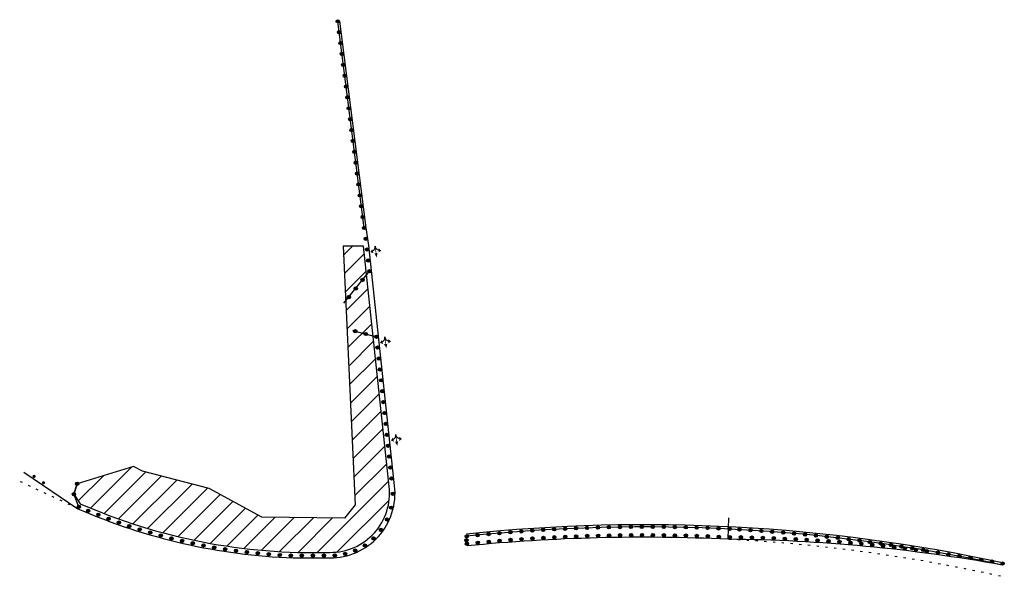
# Model space of a CAD drawing. Header units: feet. Extents: x 2467358 to 2469476, y 263309 to 265298.
# Tile 1 of 2: x 2468578 to 2469476, y 263309 to 263816. Entities that reach past the tile are written whole.
import ezdxf

# ---------------------------------------------------------------- set-up
doc = ezdxf.new("R2010")
doc.units = ezdxf.units.FT
doc.header["$MEASUREMENT"] = 0
doc.linetypes.add('dotted', pattern=[8, 2, -6])
for name, color, linetype in [('MT_P_Cells', 7, 'Continuous'), ('MT_P_Dotted_Line', 7, 'dotted'), ('MT_P_Drums', 30, 'Continuous'), ('MT_P_Edge_Line', 7, 'Continuous'), ('MT_P_Work_Area', 7, 'Continuous')]:
    doc.layers.add(name, color=color, linetype=linetype)
doc.layers.add('SC_Scratch1', color=150, linetype='Continuous', plot=False)

# ---------------------------------------------------------------- blocks, each defined once
blk = doc.blocks.new('PMLTRP')
blk.add_hatch(color=256).paths.add_polyline_path([(4.5, 8.8), (4.5, 10.4), (5.1, 10.4), (5.1, 10.4, 0.303957), (9.1, 13.1), (7.5, 13.1), (10.6, 15.8), (12.4, 12.4), (10.4, 12.9, -0.17239), (8.1, 10), (12.8, 10), (12.5, 11.4), (17.5, 9.6), (12.5, 7.8), (12.8, 9.2), (8.1, 9.2, -0.17239), (10.4, 6.3), (12.4, 6.8), (10.6, 3.4), (7.5, 6.1), (9.1, 6.1, 0.303957), (5.1, 8.8), (5.1, 8.8)])

msp = doc.modelspace()

# ---------------------------------------------------------------- hatches: boundary and pattern name
at = {"layer": 'MT_P_Drums'}
h = msp.add_hatch(color=256, dxfattribs=at)
h.dxf.hatch_style = 1
edge = h.paths.add_edge_path()
edge.add_arc((2468867.99, 263814.84), 1.5, 0, 360)
h = msp.add_hatch(color=256, dxfattribs=at)
h.dxf.hatch_style = 1
edge = h.paths.add_edge_path()
edge.add_arc((2468869.26, 263804.92), 1.5, 0, 360)
h = msp.add_hatch(color=256, dxfattribs=at)
h.dxf.hatch_style = 1
edge = h.paths.add_edge_path()
edge.add_arc((2468870.52, 263795), 1.5, 0, 360)
h = msp.add_hatch(color=256, dxfattribs=at)
h.dxf.hatch_style = 1
edge = h.paths.add_edge_path()
edge.add_arc((2468871.78, 263785.08), 1.5, 0, 360)
h = msp.add_hatch(color=256, dxfattribs=at)
h.dxf.hatch_style = 1
edge = h.paths.add_edge_path()
edge.add_arc((2468873.05, 263775.16), 1.5, 0, 360)
h = msp.add_hatch(color=256, dxfattribs=at)
h.dxf.hatch_style = 1
edge = h.paths.add_edge_path()
edge.add_arc((2468874.31, 263765.24), 1.5, 0, 360)
h = msp.add_hatch(color=256, dxfattribs=at)
h.dxf.hatch_style = 1
edge = h.paths.add_edge_path()
edge.add_arc((2468875.57, 263755.32), 1.5, 0, 360)
h = msp.add_hatch(color=256, dxfattribs=at)
h.dxf.hatch_style = 1
edge = h.paths.add_edge_path()
edge.add_arc((2468876.83, 263745.4), 1.5, 0, 360)
h = msp.add_hatch(color=256, dxfattribs=at)
h.dxf.hatch_style = 1
edge = h.paths.add_edge_path()
edge.add_arc((2468878.1, 263735.48), 1.5, 0, 360)
h = msp.add_hatch(color=256, dxfattribs=at)
h.dxf.hatch_style = 1
edge = h.paths.add_edge_path()
edge.add_arc((2468879.36, 263725.56), 1.5, 0, 360)
h = msp.add_hatch(color=256, dxfattribs=at)
h.dxf.hatch_style = 1
edge = h.paths.add_edge_path()
edge.add_arc((2468880.62, 263715.64), 1.5, 0, 360)
h = msp.add_hatch(color=256, dxfattribs=at)
h.dxf.hatch_style = 1
edge = h.paths.add_edge_path()
edge.add_arc((2468881.89, 263705.72), 1.5, 0, 360)
h = msp.add_hatch(color=256, dxfattribs=at)
h.dxf.hatch_style = 1
edge = h.paths.add_edge_path()
edge.add_arc((2468883.15, 263695.8), 1.5, 0, 360)
h = msp.add_hatch(color=256, dxfattribs=at)
h.dxf.hatch_style = 1
edge = h.paths.add_edge_path()
edge.add_arc((2468884.41, 263685.88), 1.5, 0, 360)
h = msp.add_hatch(color=256, dxfattribs=at)
h.dxf.hatch_style = 1
edge = h.paths.add_edge_path()
edge.add_arc((2468885.68, 263675.96), 1.5, 0, 360)
h = msp.add_hatch(color=256, dxfattribs=at)
h.dxf.hatch_style = 1
edge = h.paths.add_edge_path()
edge.add_arc((2468886.94, 263666.04), 1.5, 0, 360)
h = msp.add_hatch(color=256, dxfattribs=at)
h.dxf.hatch_style = 1
edge = h.paths.add_edge_path()
edge.add_arc((2468888.2, 263656.12), 1.5, 0, 360)
h = msp.add_hatch(color=256, dxfattribs=at)
h.dxf.hatch_style = 1
edge = h.paths.add_edge_path()
edge.add_arc((2468889.46, 263646.2), 1.5, 0, 360)
h = msp.add_hatch(color=256, dxfattribs=at)
h.dxf.hatch_style = 1
edge = h.paths.add_edge_path()
edge.add_arc((2468890.73, 263636.28), 1.5, 0, 360)
h = msp.add_hatch(color=256, dxfattribs=at)
h.dxf.hatch_style = 1
edge = h.paths.add_edge_path()
edge.add_arc((2468891.99, 263626.34), 1.5, 0, 360)
h = msp.add_hatch(color=256, dxfattribs=at)
h.dxf.hatch_style = 1
edge = h.paths.add_edge_path()
edge.add_arc((2468893.57, 263616.57), 1.5, 0, 360)
h = msp.add_hatch(color=256, dxfattribs=at)
h.dxf.hatch_style = 1
edge = h.paths.add_edge_path()
edge.add_arc((2468894.78, 263606.72), 1.5, 0, 360)
h = msp.add_hatch(color=256, dxfattribs=at)
h.dxf.hatch_style = 1
edge = h.paths.add_edge_path()
edge.add_arc((2468895.84, 263596.78), 1.5, 0, 360)
h = msp.add_hatch(color=256, dxfattribs=at)
h.dxf.hatch_style = 1
edge = h.paths.add_edge_path()
edge.add_arc((2468896.91, 263586.83), 1.5, 0, 360)
h = msp.add_hatch(color=256, dxfattribs=at)
h.dxf.hatch_style = 1
edge = h.paths.add_edge_path()
edge.add_arc((2468890.67, 263579.01), 1.5, 0, 360)
h = msp.add_hatch(color=256, dxfattribs=at)
h.dxf.hatch_style = 1
edge = h.paths.add_edge_path()
edge.add_arc((2468884.44, 263571.19), 1.5, 0, 360)
h = msp.add_hatch(color=256, dxfattribs=at)
h.dxf.hatch_style = 1
edge = h.paths.add_edge_path()
edge.add_arc((2468878.21, 263563.37), 1.5, 0, 360)
h = msp.add_hatch(color=256, dxfattribs=at)
h.dxf.hatch_style = 1
edge = h.paths.add_edge_path()
edge.add_arc((2468883.9, 263532.1), 1.5, 0, 360)
h = msp.add_hatch(color=256, dxfattribs=at)
h.dxf.hatch_style = 1
edge = h.paths.add_edge_path()
edge.add_arc((2468893.59, 263529.63), 1.5, 0, 360)
h = msp.add_hatch(color=256, dxfattribs=at)
h.dxf.hatch_style = 1
edge = h.paths.add_edge_path()
edge.add_arc((2468903.28, 263527.17), 1.5, 0, 360)
h = msp.add_hatch(color=256, dxfattribs=at)
h.dxf.hatch_style = 1
edge = h.paths.add_edge_path()
edge.add_arc((2468904.35, 263517.23), 1.5, 0, 360)
h = msp.add_hatch(color=256, dxfattribs=at)
h.dxf.hatch_style = 1
edge = h.paths.add_edge_path()
edge.add_arc((2468905.41, 263507.28), 1.5, 0, 360)
h = msp.add_hatch(color=256, dxfattribs=at)
h.dxf.hatch_style = 1
edge = h.paths.add_edge_path()
edge.add_arc((2468906.47, 263497.34), 1.5, 0, 360)
h = msp.add_hatch(color=256, dxfattribs=at)
h.dxf.hatch_style = 1
edge = h.paths.add_edge_path()
edge.add_arc((2468907.53, 263487.4), 1.5, 0, 360)
h = msp.add_hatch(color=256, dxfattribs=at)
h.dxf.hatch_style = 1
edge = h.paths.add_edge_path()
edge.add_arc((2468908.6, 263477.45), 1.5, 0, 360)
h = msp.add_hatch(color=256, dxfattribs=at)
h.dxf.hatch_style = 1
edge = h.paths.add_edge_path()
edge.add_arc((2468909.66, 263467.51), 1.5, 0, 360)
h = msp.add_hatch(color=256, dxfattribs=at)
h.dxf.hatch_style = 1
edge = h.paths.add_edge_path()
edge.add_arc((2468910.72, 263457.57), 1.5, 0, 360)
h = msp.add_hatch(color=256, dxfattribs=at)
h.dxf.hatch_style = 1
edge = h.paths.add_edge_path()
edge.add_arc((2468911.78, 263447.62), 1.5, 0, 360)
h = msp.add_hatch(color=256, dxfattribs=at)
h.dxf.hatch_style = 1
edge = h.paths.add_edge_path()
edge.add_arc((2468912.85, 263437.68), 1.5, 0, 360)
h = msp.add_hatch(color=256, dxfattribs=at)
h.dxf.hatch_style = 1
edge = h.paths.add_edge_path()
edge.add_arc((2468913.91, 263427.74), 1.5, 0, 360)
h = msp.add_hatch(color=256, dxfattribs=at)
h.dxf.hatch_style = 1
edge = h.paths.add_edge_path()
edge.add_arc((2468914.97, 263417.79), 1.5, 0, 360)
h = msp.add_hatch(color=256, dxfattribs=at)
h.dxf.hatch_style = 1
edge = h.paths.add_edge_path()
edge.add_arc((2468916.03, 263407.85), 1.5, 0, 360)
h = msp.add_hatch(color=256, dxfattribs=at)
h.dxf.hatch_style = 1
edge = h.paths.add_edge_path()
edge.add_arc((2468590.99, 263399.78), 1.5, 0, 360)
h = msp.add_hatch(color=256, dxfattribs=at)
h.dxf.hatch_style = 1
edge = h.paths.add_edge_path()
edge.add_arc((2468917.1, 263397.91), 1.5, 0, 360)
h = msp.add_hatch(color=256, dxfattribs=at)
h.dxf.hatch_style = 1
edge = h.paths.add_edge_path()
edge.add_arc((2468599.62, 263393.94), 1.5, 0, 360)
h = msp.add_hatch(color=256, dxfattribs=at)
h.dxf.hatch_style = 1
edge = h.paths.add_edge_path()
edge.add_arc((2468630.29, 263393.05), 1.5, 0, 360)
h = msp.add_hatch(color=256, dxfattribs=at)
h.dxf.hatch_style = 1
edge = h.paths.add_edge_path()
edge.add_arc((2468627.27, 263383.53), 1.5, 0, 360)
h = msp.add_hatch(color=256, dxfattribs=at)
h.dxf.hatch_style = 1
edge = h.paths.add_edge_path()
edge.add_arc((2468918.23, 263383.91), 1.5, 0, 360)
h = msp.add_hatch(color=256, dxfattribs=at)
h.dxf.hatch_style = 1
edge = h.paths.add_edge_path()
edge.add_arc((2468631.85, 263372.1), 1.5, 0, 360)
h = msp.add_hatch(color=256, dxfattribs=at)
h.dxf.hatch_style = 1
edge = h.paths.add_edge_path()
edge.add_arc((2468916.72, 263371.23), 1.5, 0, 360)
h = msp.add_hatch(color=256, dxfattribs=at)
h.dxf.hatch_style = 1
edge = h.paths.add_edge_path()
edge.add_arc((2468640.33, 263368.47), 1.5, 0, 360)
h = msp.add_hatch(color=256, dxfattribs=at)
h.dxf.hatch_style = 1
edge = h.paths.add_edge_path()
edge.add_arc((2468649.59, 263364.71), 1.5, 0, 360)
h = msp.add_hatch(color=256, dxfattribs=at)
h.dxf.hatch_style = 1
edge = h.paths.add_edge_path()
edge.add_arc((2468658.92, 263361.11), 1.5, 0, 360)
h = msp.add_hatch(color=256, dxfattribs=at)
h.dxf.hatch_style = 1
edge = h.paths.add_edge_path()
edge.add_arc((2468668.32, 263357.69), 1.5, 0, 360)
h = msp.add_hatch(color=256, dxfattribs=at)
h.dxf.hatch_style = 1
edge = h.paths.add_edge_path()
edge.add_arc((2468677.78, 263354.45), 1.5, 0, 360)
h = msp.add_hatch(color=256, dxfattribs=at)
h.dxf.hatch_style = 1
edge = h.paths.add_edge_path()
edge.add_arc((2468912.93, 263360.31), 1.5, 0, 360)
h = msp.add_hatch(color=256, dxfattribs=at)
h.dxf.hatch_style = 1
edge = h.paths.add_edge_path()
edge.add_arc((2469105.38, 263353.11), 1.5, 0, 360)
h = msp.add_hatch(color=256, dxfattribs=at)
h.dxf.hatch_style = 1
edge = h.paths.add_edge_path()
edge.add_arc((2469115.37, 263353.36), 1.5, 0, 360)
h = msp.add_hatch(color=256, dxfattribs=at)
h.dxf.hatch_style = 1
edge = h.paths.add_edge_path()
edge.add_arc((2469125.36, 263353.54), 1.5, 0, 360)
h = msp.add_hatch(color=256, dxfattribs=at)
h.dxf.hatch_style = 1
edge = h.paths.add_edge_path()
edge.add_arc((2469135.38, 263353.66), 1.5, 0, 360)
h = msp.add_hatch(color=256, dxfattribs=at)
h.dxf.hatch_style = 1
edge = h.paths.add_edge_path()
edge.add_arc((2469145.38, 263353.72), 1.5, 0, 360)
h = msp.add_hatch(color=256, dxfattribs=at)
h.dxf.hatch_style = 1
edge = h.paths.add_edge_path()
edge.add_arc((2469155.39, 263353.71), 1.5, 0, 360)
h = msp.add_hatch(color=256, dxfattribs=at)
h.dxf.hatch_style = 1
edge = h.paths.add_edge_path()
edge.add_arc((2469165.39, 263353.63), 1.5, 0, 360)
h = msp.add_hatch(color=256, dxfattribs=at)
h.dxf.hatch_style = 1
edge = h.paths.add_edge_path()
edge.add_arc((2469175.4, 263353.49), 1.5, 0, 360)
h = msp.add_hatch(color=256, dxfattribs=at)
h.dxf.hatch_style = 1
edge = h.paths.add_edge_path()
edge.add_arc((2469185.41, 263353.29), 1.5, 0, 360)
h = msp.add_hatch(color=256, dxfattribs=at)
h.dxf.hatch_style = 1
edge = h.paths.add_edge_path()
edge.add_arc((2469195.42, 263353.02), 1.5, 0, 360)
h = msp.add_hatch(color=256, dxfattribs=at)
h.dxf.hatch_style = 1
edge = h.paths.add_edge_path()
edge.add_arc((2468687.31, 263351.38), 1.5, 0, 360)
h = msp.add_hatch(color=256, dxfattribs=at)
h.dxf.hatch_style = 1
edge = h.paths.add_edge_path()
edge.add_arc((2468696.9, 263348.49), 1.5, 0, 360)
h = msp.add_hatch(color=256, dxfattribs=at)
h.dxf.hatch_style = 1
edge = h.paths.add_edge_path()
edge.add_arc((2468706.55, 263345.77), 1.5, 0, 360)
h = msp.add_hatch(color=256, dxfattribs=at)
h.dxf.hatch_style = 1
edge = h.paths.add_edge_path()
edge.add_arc((2468907.39, 263350.89), 1.5, 0, 360)
h = msp.add_hatch(color=256, dxfattribs=at)
h.dxf.hatch_style = 1
edge = h.paths.add_edge_path()
edge.add_arc((2468985.63, 263345.1), 1.5, 0, 360)
h = msp.add_hatch(color=256, dxfattribs=at)
h.dxf.hatch_style = 1
edge = h.paths.add_edge_path()
edge.add_arc((2468995.58, 263346.12), 1.5, 0, 360)
h = msp.add_hatch(color=256, dxfattribs=at)
h.dxf.hatch_style = 1
edge = h.paths.add_edge_path()
edge.add_arc((2469005.53, 263347.08), 1.5, 0, 360)
h = msp.add_hatch(color=256, dxfattribs=at)
h.dxf.hatch_style = 1
edge = h.paths.add_edge_path()
edge.add_arc((2469015.49, 263347.97), 1.5, 0, 360)
h = msp.add_hatch(color=256, dxfattribs=at)
h.dxf.hatch_style = 1
edge = h.paths.add_edge_path()
edge.add_arc((2469025.46, 263348.8), 1.5, 0, 360)
h = msp.add_hatch(color=256, dxfattribs=at)
h.dxf.hatch_style = 1
edge = h.paths.add_edge_path()
edge.add_arc((2469035.45, 263349.57), 1.5, 0, 360)
h = msp.add_hatch(color=256, dxfattribs=at)
h.dxf.hatch_style = 1
edge = h.paths.add_edge_path()
edge.add_arc((2469045.44, 263350.27), 1.5, 0, 360)
h = msp.add_hatch(color=256, dxfattribs=at)
h.dxf.hatch_style = 1
edge = h.paths.add_edge_path()
edge.add_arc((2469055.4, 263350.9), 1.5, 0, 360)
h = msp.add_hatch(color=256, dxfattribs=at)
h.dxf.hatch_style = 1
edge = h.paths.add_edge_path()
edge.add_arc((2469065.4, 263351.47), 1.5, 0, 360)
h = msp.add_hatch(color=256, dxfattribs=at)
h.dxf.hatch_style = 1
edge = h.paths.add_edge_path()
edge.add_arc((2469065.57, 263344.24), 1.5, 0, 360)
h = msp.add_hatch(color=256, dxfattribs=at)
h.dxf.hatch_style = 1
edge = h.paths.add_edge_path()
edge.add_arc((2469075.37, 263351.98), 1.5, 0, 360)
h = msp.add_hatch(color=256, dxfattribs=at)
h.dxf.hatch_style = 1
edge = h.paths.add_edge_path()
edge.add_arc((2469075.56, 263344.7), 1.5, 0, 360)
h = msp.add_hatch(color=256, dxfattribs=at)
h.dxf.hatch_style = 1
edge = h.paths.add_edge_path()
edge.add_arc((2469085.38, 263352.42), 1.5, 0, 360)
h = msp.add_hatch(color=256, dxfattribs=at)
h.dxf.hatch_style = 1
edge = h.paths.add_edge_path()
edge.add_arc((2469085.55, 263345.09), 1.5, 0, 360)
h = msp.add_hatch(color=256, dxfattribs=at)
h.dxf.hatch_style = 1
edge = h.paths.add_edge_path()
edge.add_arc((2469095.38, 263352.8), 1.5, 0, 360)
h = msp.add_hatch(color=256, dxfattribs=at)
h.dxf.hatch_style = 1
edge = h.paths.add_edge_path()
edge.add_arc((2469095.55, 263345.44), 1.5, 0, 360)
h = msp.add_hatch(color=256, dxfattribs=at)
h.dxf.hatch_style = 1
edge = h.paths.add_edge_path()
edge.add_arc((2469105.54, 263345.71), 1.5, 0, 360)
h = msp.add_hatch(color=256, dxfattribs=at)
h.dxf.hatch_style = 1
edge = h.paths.add_edge_path()
edge.add_arc((2469115.54, 263345.96), 1.5, 0, 360)
h = msp.add_hatch(color=256, dxfattribs=at)
h.dxf.hatch_style = 1
edge = h.paths.add_edge_path()
edge.add_arc((2469125.54, 263346.09), 1.5, 0, 360)
h = msp.add_hatch(color=256, dxfattribs=at)
h.dxf.hatch_style = 1
edge = h.paths.add_edge_path()
edge.add_arc((2469135.54, 263346.18), 1.5, 0, 360)
h = msp.add_hatch(color=256, dxfattribs=at)
h.dxf.hatch_style = 1
edge = h.paths.add_edge_path()
edge.add_arc((2469145.55, 263346.22), 1.5, 0, 360)
h = msp.add_hatch(color=256, dxfattribs=at)
h.dxf.hatch_style = 1
edge = h.paths.add_edge_path()
edge.add_arc((2469155.55, 263346.19), 1.5, 0, 360)
h = msp.add_hatch(color=256, dxfattribs=at)
h.dxf.hatch_style = 1
edge = h.paths.add_edge_path()
edge.add_arc((2469165.56, 263346.11), 1.5, 0, 360)
h = msp.add_hatch(color=256, dxfattribs=at)
h.dxf.hatch_style = 1
edge = h.paths.add_edge_path()
edge.add_arc((2469175.56, 263345.96), 1.5, 0, 360)
h = msp.add_hatch(color=256, dxfattribs=at)
h.dxf.hatch_style = 1
edge = h.paths.add_edge_path()
edge.add_arc((2469185.56, 263345.75), 1.5, 0, 360)
h = msp.add_hatch(color=256, dxfattribs=at)
h.dxf.hatch_style = 1
edge = h.paths.add_edge_path()
edge.add_arc((2469195.56, 263345.48), 1.5, 0, 360)
h = msp.add_hatch(color=256, dxfattribs=at)
h.dxf.hatch_style = 1
edge = h.paths.add_edge_path()
edge.add_arc((2469205.43, 263352.69), 1.5, 0, 360)
h = msp.add_hatch(color=256, dxfattribs=at)
h.dxf.hatch_style = 1
edge = h.paths.add_edge_path()
edge.add_arc((2469205.57, 263345.15), 1.5, 0, 360)
h = msp.add_hatch(color=256, dxfattribs=at)
h.dxf.hatch_style = 1
edge = h.paths.add_edge_path()
edge.add_arc((2469215.39, 263352.29), 1.5, 0, 360)
h = msp.add_hatch(color=256, dxfattribs=at)
h.dxf.hatch_style = 1
edge = h.paths.add_edge_path()
edge.add_arc((2469215.56, 263344.75), 1.5, 0, 360)
h = msp.add_hatch(color=256, dxfattribs=at)
h.dxf.hatch_style = 1
edge = h.paths.add_edge_path()
edge.add_arc((2469225.42, 263351.83), 1.5, 0, 360)
h = msp.add_hatch(color=256, dxfattribs=at)
h.dxf.hatch_style = 1
edge = h.paths.add_edge_path()
edge.add_arc((2469225.55, 263344.3), 1.5, 0, 360)
h = msp.add_hatch(color=256, dxfattribs=at)
h.dxf.hatch_style = 1
edge = h.paths.add_edge_path()
edge.add_arc((2469234.45, 263351.26), 1.5, 0, 360)
h = msp.add_hatch(color=256, dxfattribs=at)
h.dxf.hatch_style = 1
edge = h.paths.add_edge_path()
edge.add_arc((2469235.78, 263344.24), 1.5, 0, 360)
h = msp.add_hatch(color=256, dxfattribs=at)
h.dxf.hatch_style = 1
edge = h.paths.add_edge_path()
edge.add_arc((2469244.43, 263350.67), 1.5, 0, 360)
h = msp.add_hatch(color=256, dxfattribs=at)
h.dxf.hatch_style = 1
edge = h.paths.add_edge_path()
edge.add_arc((2469245.78, 263344), 1.5, 0, 360)
h = msp.add_hatch(color=256, dxfattribs=at)
h.dxf.hatch_style = 1
edge = h.paths.add_edge_path()
edge.add_arc((2469254.41, 263350.01), 1.5, 0, 360)
h = msp.add_hatch(color=256, dxfattribs=at)
h.dxf.hatch_style = 1
edge = h.paths.add_edge_path()
edge.add_arc((2469264.39, 263349.29), 1.5, 0, 360)
h = msp.add_hatch(color=256, dxfattribs=at)
h.dxf.hatch_style = 1
edge = h.paths.add_edge_path()
edge.add_arc((2469274.36, 263348.5), 1.5, 0, 360)
h = msp.add_hatch(color=256, dxfattribs=at)
h.dxf.hatch_style = 1
edge = h.paths.add_edge_path()
edge.add_arc((2469284.32, 263347.65), 1.5, 0, 360)
h = msp.add_hatch(color=256, dxfattribs=at)
h.dxf.hatch_style = 1
edge = h.paths.add_edge_path()
edge.add_arc((2469294.28, 263346.74), 1.5, 0, 360)
h = msp.add_hatch(color=256, dxfattribs=at)
h.dxf.hatch_style = 1
edge = h.paths.add_edge_path()
edge.add_arc((2469304.24, 263345.76), 1.5, 0, 360)
h = msp.add_hatch(color=256, dxfattribs=at)
h.dxf.hatch_style = 1
edge = h.paths.add_edge_path()
edge.add_arc((2469314.19, 263344.72), 1.5, 0, 360)
h = msp.add_hatch(color=256, dxfattribs=at)
h.dxf.hatch_style = 1
edge = h.paths.add_edge_path()
edge.add_arc((2468716.25, 263343.24), 1.5, 0, 360)
h = msp.add_hatch(color=256, dxfattribs=at)
h.dxf.hatch_style = 1
edge = h.paths.add_edge_path()
edge.add_arc((2468725.97, 263340.9), 1.5, 0, 360)
h = msp.add_hatch(color=256, dxfattribs=at)
h.dxf.hatch_style = 1
edge = h.paths.add_edge_path()
edge.add_arc((2468735.73, 263338.73), 1.5, 0, 360)
h = msp.add_hatch(color=256, dxfattribs=at)
h.dxf.hatch_style = 1
edge = h.paths.add_edge_path()
edge.add_arc((2468745.54, 263336.75), 1.5, 0, 360)
h = msp.add_hatch(color=256, dxfattribs=at)
h.dxf.hatch_style = 1
edge = h.paths.add_edge_path()
edge.add_arc((2468892.73, 263336.87), 1.5, 0, 360)
h = msp.add_hatch(color=256, dxfattribs=at)
h.dxf.hatch_style = 1
edge = h.paths.add_edge_path()
edge.add_arc((2468900.66, 263343.19), 1.5, 0, 360)
h = msp.add_hatch(color=256, dxfattribs=at)
h.dxf.hatch_style = 1
edge = h.paths.add_edge_path()
edge.add_arc((2468985.33, 263341.57), 1.5, 0, 360)
h = msp.add_hatch(color=256, dxfattribs=at)
h.dxf.hatch_style = 1
edge = h.paths.add_edge_path()
edge.add_arc((2468985.8, 263338.36), 1.5, 0, 360)
h = msp.add_hatch(dxfattribs=at)
h.set_pattern_fill('ANSI31', color=256, scale=60)
h.set_pattern_definition([(45, (-108.514, -64.333), (-5.30330086, 5.30330086), [])])
h.paths.add_polyline_path([(2468993.45, 263337.32, 1), (2468998.45, 263337.32, 1)])
h = msp.add_hatch(color=256, dxfattribs=at)
h.dxf.hatch_style = 1
edge = h.paths.add_edge_path()
edge.add_arc((2468995.75, 263339.31), 1.5, 0, 360)
h = msp.add_hatch(dxfattribs=at)
h.set_pattern_fill('ANSI31', color=256, scale=60)
h.set_pattern_definition([(45, (-98.554, -63.4464), (-5.30330086, 5.30330086), [])])
h.paths.add_polyline_path([(2469003.41, 263338.2, 1), (2469008.41, 263338.2, 1)])
h = msp.add_hatch(color=256, dxfattribs=at)
h.dxf.hatch_style = 1
edge = h.paths.add_edge_path()
edge.add_arc((2469005.71, 263340.19), 1.5, 0, 360)
h = msp.add_hatch(color=256, dxfattribs=at)
h.dxf.hatch_style = 1
edge = h.paths.add_edge_path()
edge.add_arc((2469015.68, 263341.02), 1.5, 0, 360)
h = msp.add_hatch(dxfattribs=at)
h.set_pattern_fill('ANSI31', color=256, scale=60)
h.set_pattern_definition([(45, (-78.617, -61.8555), (-5.30330086, 5.30330086), [])])
h.paths.add_polyline_path([(2469023.34, 263339.79, 1), (2469028.34, 263339.79, 1)])
h = msp.add_hatch(color=256, dxfattribs=at)
h.dxf.hatch_style = 1
edge = h.paths.add_edge_path()
edge.add_arc((2469025.65, 263341.79), 1.5, 0, 360)
h = msp.add_hatch(color=256, dxfattribs=at)
h.dxf.hatch_style = 1
edge = h.paths.add_edge_path()
edge.add_arc((2469035.62, 263342.49), 1.5, 0, 360)
h = msp.add_hatch(color=256, dxfattribs=at)
h.dxf.hatch_style = 1
edge = h.paths.add_edge_path()
edge.add_arc((2469045.61, 263343.13), 1.5, 0, 360)
h = msp.add_hatch(color=256, dxfattribs=at)
h.dxf.hatch_style = 1
edge = h.paths.add_edge_path()
edge.add_arc((2469055.59, 263343.72), 1.5, 0, 360)
h = msp.add_hatch(color=256, dxfattribs=at)
h.dxf.hatch_style = 1
edge = h.paths.add_edge_path()
edge.add_arc((2469255.77, 263343.7), 1.5, 0, 360)
h = msp.add_hatch(color=256, dxfattribs=at)
h.dxf.hatch_style = 1
edge = h.paths.add_edge_path()
edge.add_arc((2469265.77, 263343.35), 1.5, 0, 360)
h = msp.add_hatch(color=256, dxfattribs=at)
h.dxf.hatch_style = 1
edge = h.paths.add_edge_path()
edge.add_arc((2469275.76, 263342.94), 1.5, 0, 360)
h = msp.add_hatch(color=256, dxfattribs=at)
h.dxf.hatch_style = 1
edge = h.paths.add_edge_path()
edge.add_arc((2469285.75, 263342.54), 1.5, 0, 360)
h = msp.add_hatch(color=256, dxfattribs=at)
h.dxf.hatch_style = 1
edge = h.paths.add_edge_path()
edge.add_arc((2469295.74, 263342), 1.5, 0, 360)
h = msp.add_hatch(color=256, dxfattribs=at)
h.dxf.hatch_style = 1
edge = h.paths.add_edge_path()
edge.add_arc((2469305.72, 263341.4), 1.5, 0, 360)
h = msp.add_hatch(color=256, dxfattribs=at)
h.dxf.hatch_style = 1
edge = h.paths.add_edge_path()
edge.add_arc((2469315.7, 263340.73), 1.5, 0, 360)
h = msp.add_hatch(color=256, dxfattribs=at)
h.dxf.hatch_style = 1
edge = h.paths.add_edge_path()
edge.add_arc((2469324.13, 263343.62), 1.5, 0, 360)
h = msp.add_hatch(color=256, dxfattribs=at)
h.dxf.hatch_style = 1
edge = h.paths.add_edge_path()
edge.add_arc((2469325.68, 263339.99), 1.5, 0, 360)
h = msp.add_hatch(color=256, dxfattribs=at)
h.dxf.hatch_style = 1
edge = h.paths.add_edge_path()
edge.add_arc((2469334.07, 263342.44), 1.5, 0, 360)
h = msp.add_hatch(color=256, dxfattribs=at)
h.dxf.hatch_style = 1
edge = h.paths.add_edge_path()
edge.add_arc((2469335.65, 263339.18), 1.5, 0, 360)
h = msp.add_hatch(color=256, dxfattribs=at)
h.dxf.hatch_style = 1
edge = h.paths.add_edge_path()
edge.add_arc((2469344, 263341.21), 1.5, 0, 360)
h = msp.add_hatch(color=256, dxfattribs=at)
h.dxf.hatch_style = 1
edge = h.paths.add_edge_path()
edge.add_arc((2469345.61, 263338.31), 1.5, 0, 360)
h = msp.add_hatch(color=256, dxfattribs=at)
h.dxf.hatch_style = 1
edge = h.paths.add_edge_path()
edge.add_arc((2469353.4, 263339.91), 1.5, 0, 360)
h = msp.add_hatch(color=256, dxfattribs=at)
h.dxf.hatch_style = 1
edge = h.paths.add_edge_path()
edge.add_arc((2469355.57, 263337.37), 1.5, 0, 360)
h = msp.add_hatch(color=256, dxfattribs=at)
h.dxf.hatch_style = 1
edge = h.paths.add_edge_path()
edge.add_arc((2469363.25, 263338.55), 1.5, 0, 360)
h = msp.add_hatch(color=256, dxfattribs=at)
h.dxf.hatch_style = 1
edge = h.paths.add_edge_path()
edge.add_arc((2469365.53, 263336.36), 1.5, 0, 360)
h = msp.add_hatch(color=256, dxfattribs=at)
h.dxf.hatch_style = 1
edge = h.paths.add_edge_path()
edge.add_arc((2469372.65, 263337.28), 1.5, 0, 360)
h = msp.add_hatch(color=256, dxfattribs=at)
h.dxf.hatch_style = 1
edge = h.paths.add_edge_path()
edge.add_arc((2469375.47, 263335.29), 1.5, 0, 360)
h = msp.add_hatch(color=256, dxfattribs=at)
h.dxf.hatch_style = 1
edge = h.paths.add_edge_path()
edge.add_arc((2469382.13, 263335.86), 1.5, 0, 360)
h = msp.add_hatch(color=256, dxfattribs=at)
h.dxf.hatch_style = 1
edge = h.paths.add_edge_path()
edge.add_arc((2468755.38, 263334.96), 1.5, 0, 360)
h = msp.add_hatch(color=256, dxfattribs=at)
h.dxf.hatch_style = 1
edge = h.paths.add_edge_path()
edge.add_arc((2468765.26, 263333.35), 1.5, 0, 360)
h = msp.add_hatch(color=256, dxfattribs=at)
h.dxf.hatch_style = 1
edge = h.paths.add_edge_path()
edge.add_arc((2468775.17, 263331.92), 1.5, 0, 360)
h = msp.add_hatch(color=256, dxfattribs=at)
h.dxf.hatch_style = 1
edge = h.paths.add_edge_path()
edge.add_arc((2468785.11, 263330.67), 1.5, 0, 360)
h = msp.add_hatch(color=256, dxfattribs=at)
h.dxf.hatch_style = 1
edge = h.paths.add_edge_path()
edge.add_arc((2468795.08, 263329.62), 1.5, 0, 360)
h = msp.add_hatch(color=256, dxfattribs=at)
h.dxf.hatch_style = 1
edge = h.paths.add_edge_path()
edge.add_arc((2468805.07, 263328.75), 1.5, 0, 360)
h = msp.add_hatch(color=256, dxfattribs=at)
h.dxf.hatch_style = 1
edge = h.paths.add_edge_path()
edge.add_arc((2468815.08, 263328.06), 1.5, 0, 360)
h = msp.add_hatch(color=256, dxfattribs=at)
h.dxf.hatch_style = 1
edge = h.paths.add_edge_path()
edge.add_arc((2468825.12, 263327.57), 1.5, 0, 360)
h = msp.add_hatch(color=256, dxfattribs=at)
h.dxf.hatch_style = 1
edge = h.paths.add_edge_path()
edge.add_arc((2468835.2, 263327.48), 1.5, 0, 360)
h = msp.add_hatch(color=256, dxfattribs=at)
h.dxf.hatch_style = 1
edge = h.paths.add_edge_path()
edge.add_arc((2468845.28, 263327.48), 1.5, 0, 360)
h = msp.add_hatch(color=256, dxfattribs=at)
h.dxf.hatch_style = 1
edge = h.paths.add_edge_path()
edge.add_arc((2468855.35, 263327.48), 1.5, 0, 360)
h = msp.add_hatch(color=256, dxfattribs=at)
h.dxf.hatch_style = 1
edge = h.paths.add_edge_path()
edge.add_arc((2468865.22, 263327.61), 1.5, 0, 360)
h = msp.add_hatch(color=256, dxfattribs=at)
h.dxf.hatch_style = 1
edge = h.paths.add_edge_path()
edge.add_arc((2468874.77, 263329.07), 1.5, 0, 360)
h = msp.add_hatch(color=256, dxfattribs=at)
h.dxf.hatch_style = 1
edge = h.paths.add_edge_path()
edge.add_arc((2468884.02, 263332.16), 1.5, 0, 360)
h = msp.add_hatch(color=256, dxfattribs=at)
h.dxf.hatch_style = 1
edge = h.paths.add_edge_path()
edge.add_arc((2469385.41, 263334.14), 1.5, 0, 360)
h = msp.add_hatch(color=256, dxfattribs=at)
h.dxf.hatch_style = 1
edge = h.paths.add_edge_path()
edge.add_arc((2469392.05, 263334.31), 1.5, 0, 360)
h = msp.add_hatch(color=256, dxfattribs=at)
h.dxf.hatch_style = 1
edge = h.paths.add_edge_path()
edge.add_arc((2469395.34, 263332.94), 1.5, 0, 360)
h = msp.add_hatch(color=256, dxfattribs=at)
h.dxf.hatch_style = 1
edge = h.paths.add_edge_path()
edge.add_arc((2469401.96, 263332.69), 1.5, 0, 360)
h = msp.add_hatch(color=256, dxfattribs=at)
h.dxf.hatch_style = 1
edge = h.paths.add_edge_path()
edge.add_arc((2469405.27, 263331.66), 1.5, 0, 360)
h = msp.add_hatch(color=256, dxfattribs=at)
h.dxf.hatch_style = 1
edge = h.paths.add_edge_path()
edge.add_arc((2469415.46, 263330.29), 1.5, 0, 360)
h = msp.add_hatch(color=256, dxfattribs=at)
h.dxf.hatch_style = 1
edge = h.paths.add_edge_path()
edge.add_arc((2469425.19, 263328.65), 1.5, 0, 360)
h = msp.add_hatch(color=256, dxfattribs=at)
h.dxf.hatch_style = 1
edge = h.paths.add_edge_path()
edge.add_arc((2469435.03, 263327.17), 1.5, 0, 360)
h = msp.add_hatch(color=256, dxfattribs=at)
h.dxf.hatch_style = 1
edge = h.paths.add_edge_path()
edge.add_arc((2469445.19, 263325.52), 1.5, 0, 360)
h = msp.add_hatch(color=256, dxfattribs=at)
h.dxf.hatch_style = 1
edge = h.paths.add_edge_path()
edge.add_arc((2469455.03, 263323.82), 1.5, 0, 360)
h = msp.add_hatch(color=256, dxfattribs=at)
h.dxf.hatch_style = 1
edge = h.paths.add_edge_path()
edge.add_arc((2469464.93, 263322.04), 1.5, 0, 360)
h = msp.add_hatch(color=256, dxfattribs=at)
h.dxf.hatch_style = 1
edge = h.paths.add_edge_path()
edge.add_arc((2469474.54, 263320.31), 1.5, 0, 360)
at = {"layer": 'MT_P_Work_Area'}
h = msp.add_hatch(dxfattribs=at)
h.set_pattern_fill('ANSI31', color=256, scale=100)
edge = h.paths.add_edge_path()
edge.add_line((2468872.83, 263609.87), (2468884, 263373.85))
edge.add_line((2468884, 263373.85), (2468874.11, 263361.74))
edge.add_line((2468874.11, 263361.74), (2468798.71, 263362.64))
edge.add_line((2468798.71, 263362.64), (2468750.73, 263388.72))
edge.add_line((2468750.73, 263388.72), (2468689.78, 263404.63))
edge.add_line((2468689.78, 263404.63), (2468681.78, 263408.77))
edge.add_line((2468681.78, 263408.77), (2468630.29, 263393.05))
edge.add_line((2468630.29, 263393.05), (2468627.27, 263383.53))
edge.add_line((2468627.27, 263383.53), (2468633.06, 263374.85))
edge.add_arc((2468845.57, 263859.01), 528.75, 246.30193, 271.65746)
edge.add_arc((2468861.45, 263384.27), 53.79, 269.37873, 366.76437)
edge.add_line((2468914.86, 263390.6), (2468891.45, 263609.65))
edge.add_line((2468891.45, 263609.65), (2468872.83, 263609.87))

# ---------------------------------------------------------------- linework, layer by layer
at = {"layer": 'MT_P_Dotted_Line'}
msp.add_lwpolyline([(2468631.05, 263370.27), (2468577.87, 263395.27)], dxfattribs=at)
msp.add_lwpolyline([(2469224.12, 263342.39, -0.04216), (2469472.58, 263308.63)], format="xyb", dxfattribs=at)
at = {"layer": 'MT_P_Drums'}
for centre in [(2468867.99, 263814.84), (2468869.26, 263804.92), (2468870.52, 263795), (2468871.78, 263785.08), (2468873.05, 263775.16), (2468874.31, 263765.24), (2468875.57, 263755.32), (2468876.83, 263745.4), (2468878.1, 263735.48), (2468879.36, 263725.56), (2468880.62, 263715.64), (2468881.89, 263705.72), (2468883.15, 263695.8), (2468884.41, 263685.88), (2468885.68, 263675.96), (2468886.94, 263666.04), (2468888.2, 263656.12), (2468889.46, 263646.2), (2468890.73, 263636.28), (2468891.99, 263626.34), (2468893.57, 263616.57), (2468894.78, 263606.72), (2468895.84, 263596.78), (2468896.91, 263586.83), (2468890.67, 263579.01), (2468884.44, 263571.19), (2468878.21, 263563.37), (2468883.9, 263532.1), (2468893.59, 263529.63), (2468903.28, 263527.17), (2468904.35, 263517.23), (2468905.41, 263507.28), (2468906.47, 263497.34), (2468907.53, 263487.4), (2468908.6, 263477.45), (2468909.66, 263467.51), (2468910.72, 263457.57), (2468911.78, 263447.62), (2468912.85, 263437.68), (2468913.91, 263427.74), (2468914.97, 263417.79), (2468916.03, 263407.85), (2468917.1, 263397.91), (2468630.29, 263393.05), (2468627.27, 263383.53), (2468918.23, 263383.91), (2468631.85, 263372.1), (2468916.72, 263371.23), (2468640.33, 263368.47), (2468649.59, 263364.71), (2468658.92, 263361.11), (2468668.32, 263357.69), (2468677.78, 263354.45), (2468912.93, 263360.31), (2469105.38, 263353.11), (2469115.37, 263353.36), (2469125.36, 263353.54), (2469135.38, 263353.66), (2469145.38, 263353.72), (2469155.39, 263353.71), (2469165.39, 263353.63), (2469175.4, 263353.49), (2469185.41, 263353.29), (2469195.42, 263353.02), (2468687.31, 263351.38), (2468696.9, 263348.49), (2468706.55, 263345.77), (2468907.39, 263350.89), (2468985.63, 263345.1), (2468995.58, 263346.12), (2469005.53, 263347.08), (2469015.49, 263347.97), (2469025.46, 263348.8), (2469035.45, 263349.57), (2469045.44, 263350.27), (2469055.4, 263350.9), (2469065.4, 263351.47), (2469065.57, 263344.24), (2469075.37, 263351.98), (2469075.56, 263344.7), (2469085.38, 263352.42), (2469085.55, 263345.09), (2469095.38, 263352.8), (2469095.55, 263345.44), (2469105.54, 263345.71), (2469115.54, 263345.96), (2469125.54, 263346.09), (2469135.54, 263346.18), (2469145.55, 263346.22), (2469155.55, 263346.19), (2469165.56, 263346.11), (2469175.56, 263345.96), (2469185.56, 263345.75), (2469195.56, 263345.48), (2469205.43, 263352.69), (2469205.57, 263345.15), (2469215.39, 263352.29), (2469215.56, 263344.75), (2469225.42, 263351.83), (2469225.55, 263344.3), (2469234.45, 263351.26), (2469235.78, 263344.24), (2469244.43, 263350.67), (2469245.78, 263344), (2469254.41, 263350.01), (2469264.39, 263349.29), (2469274.36, 263348.5), (2469284.32, 263347.65), (2469294.28, 263346.74), (2469304.24, 263345.76), (2469314.19, 263344.72), (2468716.25, 263343.24), (2468725.97, 263340.9), (2468735.73, 263338.73), (2468745.54, 263336.75), (2468892.73, 263336.87), (2468900.66, 263343.19), (2468985.33, 263341.57), (2468985.8, 263338.36), (2468995.75, 263339.31), (2469005.71, 263340.19), (2469015.68, 263341.02), (2469025.65, 263341.79), (2469035.62, 263342.49), (2469045.61, 263343.13), (2469055.59, 263343.72), (2469255.77, 263343.7), (2469265.77, 263343.35), (2469275.76, 263342.94), (2469285.75, 263342.54), (2469295.74, 263342), (2469305.72, 263341.4), (2469315.7, 263340.73), (2469324.13, 263343.62), (2469325.68, 263339.99), (2469334.07, 263342.44), (2469335.65, 263339.18), (2469344, 263341.21), (2469345.61, 263338.31), (2469353.4, 263339.91), (2469355.57, 263337.37), (2469363.25, 263338.55), (2469365.53, 263336.36), (2469372.65, 263337.28), (2469375.47, 263335.29), (2469382.13, 263335.86), (2468755.38, 263334.96), (2468765.26, 263333.35), (2468775.17, 263331.92), (2468785.11, 263330.67), (2468795.08, 263329.62), (2468805.07, 263328.75), (2468815.08, 263328.06), (2468825.12, 263327.57), (2468835.2, 263327.48), (2468845.28, 263327.48), (2468855.35, 263327.48), (2468865.22, 263327.61), (2468874.77, 263329.07), (2468884.02, 263332.16), (2469385.41, 263334.14), (2469392.05, 263334.31), (2469395.34, 263332.94), (2469401.96, 263332.69), (2469405.27, 263331.66), (2469415.46, 263330.29), (2469425.19, 263328.65), (2469435.03, 263327.17), (2469445.19, 263325.52), (2469455.03, 263323.82), (2469464.93, 263322.04), (2469474.54, 263320.31)]:
    msp.add_circle(centre, 1.5, dxfattribs=at)
at = {"layer": 'MT_P_Edge_Line'}
for points in [[(2468581.61, 263403.71), (2468598.55, 263392.05), (2468631.05, 263370.27, 0.094575), (2468827.29, 263325.48), (2468860.84, 263325.48, 0.452057), (2468919.83, 263391.13), (2468896.41, 263610.26), (2468893.97, 263626.62), (2468869.98, 263815.09)], [(2469474.19, 263318.91, 0.042189), (2469224.12, 263342.39, 0.036336), (2468985.99, 263336.37, 0.036336)]]:
    msp.add_lwpolyline(points, format="xyb", dxfattribs=at)
at = {"layer": 'MT_P_Work_Area'}
msp.add_lwpolyline([(2468872.83, 263609.87), (2468884, 263373.85), (2468874.11, 263361.74), (2468798.71, 263362.64), (2468750.73, 263388.72), (2468689.78, 263404.63), (2468681.78, 263408.77), (2468681.78, 263408.77), (2468630.29, 263393.05), (2468627.27, 263383.53), (2468633.06, 263374.85), (2468633.06, 263374.85, 0.111088), (2468860.86, 263330.48, 0.452493), (2468914.86, 263390.6), (2468891.45, 263609.65), (2468872.83, 263609.87)], format="xyb", dxfattribs=at)
at = {"layer": 'SC_Scratch1'}
for points in [[(2468891.99, 263626.34), (2468867.99, 263814.84)], [(2468873.64, 263557.64), (2468896.91, 263586.83)], [(2468881.39, 263532.74), (2468903.28, 263527.17)], [(2468631.85, 263372.1), (2468627.27, 263383.53), (2468630.29, 263393.05)], [(2469224.09, 263342.39), (2469224.89, 263361.94)]]:
    msp.add_lwpolyline(points, dxfattribs=at)
for points in [[(2469474.54, 263320.88, 0.079557), (2468985.42, 263347.09)], [(2469474.19, 263318.91, 0.079565), (2468985.63, 263345.1, 0.079557)]]:
    msp.add_lwpolyline(points, format="xyb", dxfattribs=at)

# ---------------------------------------------------------------- block references
at = {"layer": 'MT_P_Cells', "xscale": 0.8232622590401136, "yscale": 0.8232622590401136, "zscale": 0.8232622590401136, "rotation": 277.4758959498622}
for p in [(2468893.75, 263612.67), (2468902.58, 263529.8), (2468912.55, 263440.83)]:
    msp.add_blockref('PMLTRP', p, dxfattribs=at)

doc.saveas('drawing.dxf')
